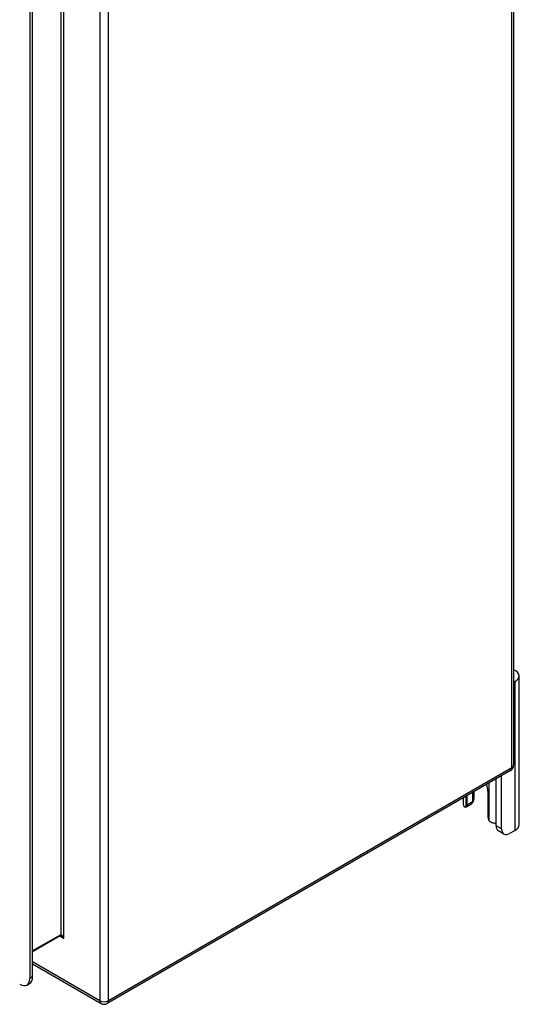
# Model space of a CAD drawing. Header units: inches. Extents: x 94.9 to 112.2, y 31.8 to 58.8.
# Tile 15 of 16: x 105.3 to 112.2, y 31.8 to 45.3. Entities that reach past the tile are written whole.
import ezdxf

# ---------------------------------------------------------------- set-up
doc = ezdxf.new("R2010")
doc.units = ezdxf.units.IN
doc.header["$MEASUREMENT"] = 0
doc.layers.add('Visible Edges(ANSI)', color=7, linetype='Continuous', lineweight=25)
doc.layers.add('Visible Tangent Edges(ANSI)', color=7, linetype='Continuous', lineweight=25)

msp = doc.modelspace()

# ---------------------------------------------------------------- linework, layer by layer
at = {"layer": 'Visible Edges(ANSI)'}
for p, q in [((112.11, 51.258), (112.11, 35.066)), ((105.467, 47.311), (105.467, 32.138)), ((105.505, 32.16), (105.505, 47.333)), ((112.185, 34.249), (112.185, 36.29)), ((112.13, 36.214), (112.11, 36.202)), ((112.068, 34.993), (106.53, 31.796)), ((111.871, 34.235), (111.871, 34.879)), ((111.945, 34.193), (111.945, 34.922)), ((111.418, 34.618), (111.418, 34.531)), ((111.471, 34.518), (111.471, 34.648)), ((111.545, 34.691), (111.545, 34.561)), ((111.567, 34.606), (111.567, 34.704)), ((111.758, 34.71), (111.758, 34.352)), ((111.532, 34.533), (111.458, 34.49)), ((111.977, 34.121), (111.903, 34.164)), ((112.13, 34.172), (112.055, 34.129)), ((105.884, 32.725), (105.505, 32.506)), ((105.505, 32.339), (106.446, 31.796)), ((105.427, 32.048), (105.464, 32.07))]:
    msp.add_line(p, q, dxfattribs=at)
at = {"layer": 'Visible Edges(ANSI)', "flags": 128}
for points in [[(111.458, 34.49), (111.457, 34.489), (111.456, 34.489), (111.455, 34.488), (111.454, 34.488), (111.452, 34.488), (111.451, 34.487), (111.45, 34.487), (111.449, 34.487), (111.448, 34.487), (111.447, 34.487), (111.446, 34.487), (111.444, 34.488), (111.443, 34.488), (111.442, 34.488), (111.441, 34.489), (111.44, 34.489), (111.439, 34.49), (111.438, 34.491), (111.437, 34.491), (111.436, 34.492), (111.435, 34.493), (111.434, 34.494), (111.433, 34.495), (111.432, 34.496)], [(111.553, 34.566), (111.553, 34.565), (111.552, 34.565), (111.552, 34.564), (111.552, 34.564), (111.551, 34.564), (111.551, 34.563), (111.551, 34.563), (111.55, 34.562), (111.55, 34.562), (111.55, 34.561), (111.549, 34.561), (111.549, 34.561), (111.549, 34.56), (111.548, 34.56), (111.548, 34.559), (111.548, 34.559), (111.547, 34.558), (111.547, 34.558), (111.547, 34.558), (111.546, 34.557), (111.546, 34.557), (111.545, 34.556), (111.545, 34.556), (111.545, 34.556)], [(111.807, 34.279), (111.805, 34.28), (111.803, 34.281), (111.801, 34.281), (111.8, 34.282), (111.798, 34.283), (111.796, 34.284), (111.794, 34.285), (111.793, 34.286), (111.791, 34.287), (111.789, 34.288), (111.788, 34.289), (111.786, 34.29), (111.785, 34.292), (111.783, 34.293), (111.782, 34.295), (111.78, 34.296), (111.779, 34.298), (111.778, 34.299), (111.776, 34.301), (111.775, 34.302), (111.774, 34.304), (111.773, 34.306), (111.772, 34.307), (111.771, 34.309)], [(105.897, 32.721), (105.892, 32.724), (105.888, 32.725), (105.885, 32.725), (105.884, 32.725)]]:
    msp.add_lwpolyline(points, dxfattribs=at)
at = {"layer": 'Visible Edges(ANSI)'}
for centre, start, end in [((112.026, 35.066), 300, 0), ((106.488, 31.868), 240, 300)]:
    msp.add_arc(centre, 0.084, start, end, dxfattribs=at)
for centre, major_axis, start_param, end_param in [((111.998, 36.29), (0.188, 0), 5.497787, 7.21427), ((111.614, 34.793), (0.102, -0.176), 0.785398, 1.303617), ((111.379, 34.606), (0.188, 0), 5.900503, 6.283185), ((111.554, 34.531), (-0.136, 0), 0, 0.457575), ((111.427, 34.543), (0.031, -0.0537), 6.282025, 7.068583), ((111.501, 34.586), (0.031, -0.0537), 0, 0.785398), ((111.802, 34.327), (-0.031, 0.0537), 0.785398, 1.571956), ((111.867, 34.35), (0.136, 0), 4.254814, 4.739895), ((111.981, 34.299), (-0.078, -0.135), 5.497787, 6.283185), ((112.055, 34.256), (-0.078, -0.135), 5.497787, 7.068583), ((111.998, 34.249), (0.187, 0), 5.497787, 6.283185), ((105.328, 32.219), (0.098, -0.17), 5.497787, 7.068583), ((105.366, 32.24), (0.098, -0.17), 0, 0.785398)]:
    msp.add_ellipse(centre, major_axis=major_axis, ratio=0.57735, start_param=start_param, end_param=end_param, dxfattribs=at)
at = {"layer": 'Visible Tangent Edges(ANSI)'}
for p, q in [((112.085, 35.031), (112.085, 51.224)), ((106.428, 48.027), (106.428, 31.834)), ((106.547, 31.834), (106.547, 48.027)), ((105.935, 32.689), (105.935, 47.742)), ((105.891, 47.691), (105.891, 32.74)), ((112.13, 34.172), (112.13, 36.214)), ((112.085, 35.031), (106.547, 31.834)), ((111.771, 34.821), (111.771, 34.309)), ((111.458, 34.49), (111.458, 34.641)), ((111.545, 34.561), (111.471, 34.518)), ((111.945, 34.193), (111.871, 34.235)), ((105.891, 32.74), (105.505, 32.517)), ((105.878, 32.722), (105.935, 32.689)), ((106.428, 31.834), (105.505, 32.367)), ((105.505, 32.16), (105.467, 32.138))]:
    msp.add_line(p, q, dxfattribs=at)
for centre, major_axis, ratio, start_param, end_param in [((112.026, 35.066), (0.042, -0.0727), 0.57735, 0, 0.785398), ((112.026, 35.066), (0.084, 0), 0.57735, 5.497787, 6.283185), ((105.869, 32.752), (0.0155, -0.0268), 0.57735, 0, 0.785398), ((105.913, 32.676), (-0.02, 0.0641), 0.368973, 4.794963, 6.36576), ((105.913, 32.676), (-0.0455, 0.0494), 0.368973, 4.629815, 5.415213), ((106.488, 31.868), (-0.084, 0), 0.57735, 0.785398, 2.356194), ((106.488, 31.868), (-0.042, -0.0727), 0.57735, 5.497787, 6.283185), ((106.488, 31.868), (0.042, -0.0727), 0.57735, 0, 0.785398)]:
    msp.add_ellipse(centre, major_axis=major_axis, ratio=ratio, start_param=start_param, end_param=end_param, dxfattribs=at)

doc.saveas('drawing.dxf')
